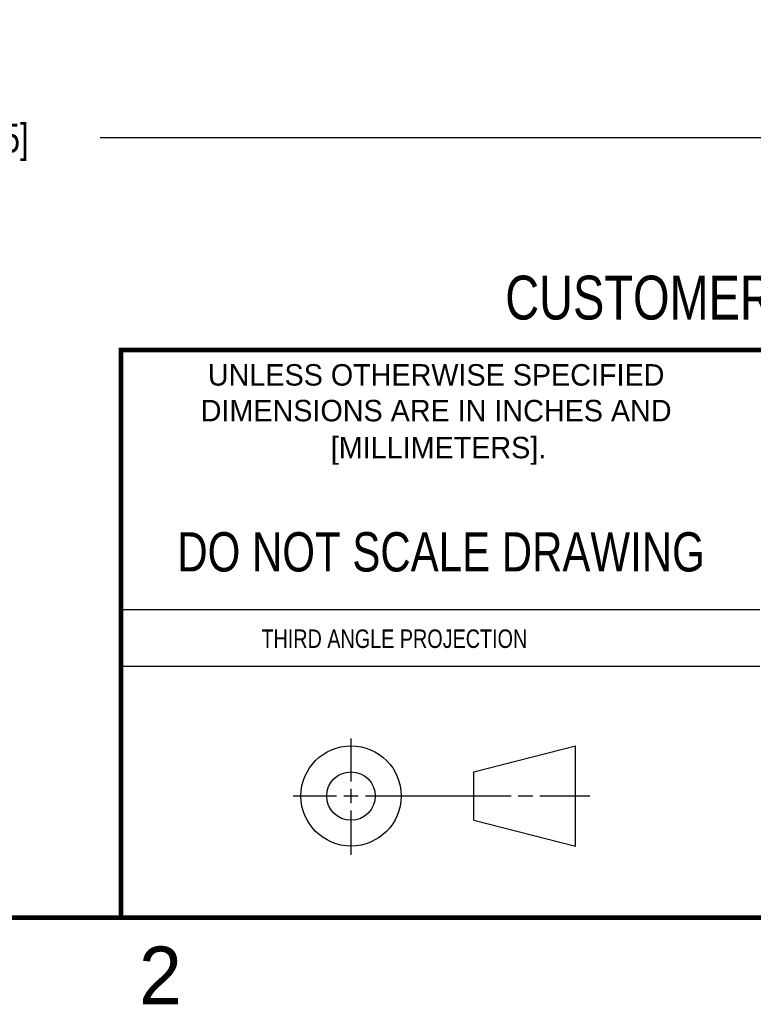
# Model space of a CAD drawing. Header units: inches. Extents: x 0 to 22, y 0 to 17.
# Tile 3 of 10: x 13.2 to 16.3, y 0.1 to 4.4. Entities that reach past the tile are written whole.
import ezdxf

# ---------------------------------------------------------------- set-up
doc = ezdxf.new("R2010")
doc.units = ezdxf.units.IN
doc.header["$LTSCALE"] = 1.21
doc.header["$MEASUREMENT"] = 0
doc.layers.get('0').update_dxf_attribs({"linetype": 'CONTINUOUS'})
doc.layers.add('DIMENSIONS', color=7, linetype='CONTINUOUS')
doc.styles.get("Standard").update_dxf_attribs({"font": 'txt', "width": 0.8})
doc.styles.add('TEXTSTYLE_2', font='txt')
doc.dimstyles.new('DIMSTYLE_1', dxfattribs={"dimtxt": 0.125, "dimasz": 0.18, "dimexe": 0.18, "dimexo": 0.0625, "dimgap": 0.09, "dimtad": 0, "dimtih": 1, "dimtoh": 1, "dimdec": 3, "dimzin": 4, "dimdsep": 46, "dimtxsty": 'STANDARD', "dimblk": '_FILLED', "dimblk1": '_FILLED', "dimblk2": '_FILLED', "dimcen": 0.09, "dimadec": 0, "dimazin": 0, "dimtp": 0.01, "dimtm": 0.01, "dimtfac": 1, "dimtdec": 3, "dimtofl": 0, "dimtmove": 0, "dimatfit": 3, "dimldrblk": '_FILLED', "dimfxl": 1, "dimtolj": 1, "dimtzin": 4, "dimarcsym": 0})

# ---------------------------------------------------------------- blocks, each defined once
blk = doc.blocks.new('_FILLED')
at = {"color": 0, "linetype": 'BYBLOCK'}
blk.add_solid([(0, 0), (-1, 0.174), (-1, -0.174)], dxfattribs=at)
blk = doc.blocks.new('*D4')
at = {"layer": 'DIMENSIONS', "color": 2, "linetype": 'CONTINUOUS'}
for p, q in [((8.2926, 6.1832), (8.2926, 3.7526)), ((17.5426, 6.1832), (17.5426, 3.7526)), ((8.2926, 3.8776), (11.9698, 3.8776)), ((17.5426, 3.8776), (13.5198, 3.8776))]:
    blk.add_line(p, q, dxfattribs=at)
at = {"layer": 'DIMENSIONS', "color": 2, "linetype": 'CONTINUOUS', "xscale": 0.18, "yscale": 0.18, "zscale": 0.18, "rotation": 180}
blk.add_blockref('_FILLED', (8.2926, 3.8776), dxfattribs=at)
at = {"layer": 'DIMENSIONS', "color": 2, "linetype": 'CONTINUOUS', "xscale": 0.18, "yscale": 0.18, "zscale": 0.18}
blk.add_blockref('_FILLED', (17.5426, 3.8776), dxfattribs=at)
at = {"layer": 'DIMENSIONS', "color": 2, "linetype": 'CONTINUOUS', "insert": (12.7448, 3.9401), "char_height": 0.125, "width": 1.425, "attachment_point": 2, "line_spacing_factor": 0.9}
blk.add_mtext('9.250{\\Ftxt.shx;\\W1.000000;\\H0.125000; }[234.95]', dxfattribs=at)

msp = doc.modelspace()

# ---------------------------------------------------------------- linework, layer by layer
at = {"color": 2, "linetype": 'CONTINUOUS'}
for p, q in [((13.61, 1.835), (16.375, 1.835)), ((16.375, 1.5888), (13.61, 1.5888)), ((14.6059, 1.0901), (14.6059, 1.2769)), ((14.3557, 1.0276), (14.5434, 1.0276)), ((14.5747, 1.0276), (14.6372, 1.0276)), ((14.6059, 0.9964), (14.6059, 1.0589)), ((14.6684, 1.0276), (15.2987, 1.0276)), ((15.3299, 1.0276), (15.3924, 1.0276)), ((15.4237, 1.0276), (15.6394, 1.0276)), ((14.6059, 0.7723), (14.6059, 0.9651))]:
    msp.add_line(p, q, dxfattribs=at)
at = {"color": 7, "linetype": 'CONTINUOUS'}
for p, q in [((15.1374, 1.132), (15.5769, 1.2447)), ((15.5769, 0.8105), (15.5769, 1.2447)), ((15.1374, 0.9219), (15.1374, 1.132)), ((15.1374, 0.9219), (15.5769, 0.8105))]:
    msp.add_line(p, q, dxfattribs=at)
at = {"color": 7, "linetype": 'CONTINUOUS', "const_width": 0.02}
for points in [[(13.6, 2.9595), (21.5, 2.96)], [(13.61, 0.5), (13.61, 2.96)], [(0.5, 0.5), (21.5, 0.5)]]:
    msp.add_lwpolyline(points, dxfattribs=at)
at = {"color": 7, "linetype": 'CONTINUOUS'}
for centre, radius in [((14.6059, 1.0276), 0.2171), ((14.6054, 1.0269), 0.105)]:
    msp.add_circle(centre, radius, dxfattribs=at)

# ---------------------------------------------------------------- texts
at = {"color": 7, "linetype": 'CONTINUOUS', "attachment_point": 2, "line_spacing_factor": 0.9}
for s, insert, char_height, width in [('CUSTOMER DRAWING', (16.3742, 3.2811), 0.19, 2.432), ('DO NOT SCALE DRAWING', (14.9953, 2.1698), 0.17, 2.72)]:
    msp.add_mtext(s, dxfattribs=dict(at, insert=insert, char_height=char_height, width=width))
at = {"color": 2, "linetype": 'CONTINUOUS', "line_spacing_factor": 0.9, "style": 'TEXTSTYLE_2'}
for s, insert, char_height, width, attachment_point in [('UNLESS OTHERWISE SPECIFIED', (14.9742, 2.8979), 0.093, 2.418, 2), ('DIMENSIONS ARE IN INCHES AND', (14.9742, 2.7431), 0.093, 2.604, 2), ('[MILLIMETERS].', (14.9844, 2.5829), 0.093, 1.302, 2), ('2', (13.6875, 0.375), 0.25, 0.25, 1)]:
    msp.add_mtext(s, dxfattribs=dict(at, insert=insert, char_height=char_height, width=width, attachment_point=attachment_point))
at = {"color": 2, "linetype": 'CONTINUOUS', "insert": (14.2178, 1.7486), "char_height": 0.08, "width": 1.408, "attachment_point": 1, "line_spacing_factor": 0.9}
msp.add_mtext('THIRD ANGLE PROJECTION', dxfattribs=at)

# ---------------------------------------------------------------- dimensions: what is measured, and where the dimension line sits
at = {"layer": 'DIMENSIONS', "color": 2, "linetype": 'CONTINUOUS'}
dim = msp.add_linear_dim(base=(17.5426, 3.8776), p1=(8.2926, 6.1832), p2=(17.5426, 6.1832), dimstyle='DIMSTYLE_1', dxfattribs=at)
dim.commit()
dim.dimension.update_dxf_attribs({"geometry": '*D4', "text_midpoint": (12.5948, 3.8776), "dimtype": 160})

doc.saveas('drawing.dxf')
